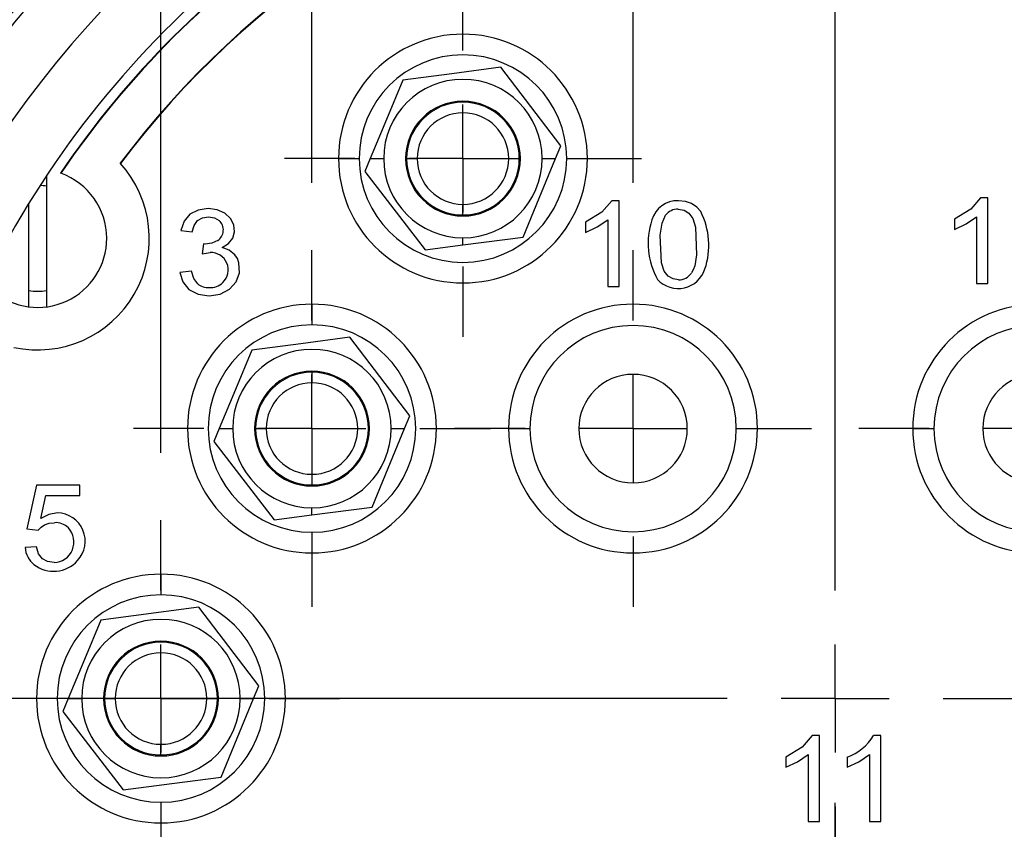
# Model space of a CAD drawing. Header units: millimetres. Extents: x 0 to 699, y 0 to 540.
# Tile 11 of 22: x 446 to 492, y 174 to 212. Entities that reach past the tile are written whole.
import ezdxf

# ---------------------------------------------------------------- set-up
doc = ezdxf.new("R2010")
doc.units = ezdxf.units.MM
doc.header["$LTSCALE"] = 2.5
doc.linetypes.add('CENTERX2', pattern=[20.32, 12.7, -2.54, 2.54, -2.54])
doc.layers.add('CENTER', color=40, linetype='CENTERX2')
doc.layers.add('DIMENSIONS', color=140, linetype='Continuous', lineweight=25)
doc.styles.add('SLDTEXTSTYLE0', font='TXT', dxfattribs={"width": 0.7})
doc.dimstyles.new('SLDDIMSTYLE4', dxfattribs={"dimtxt": 5.39502, "dimasz": 8.255, "dimexe": 0, "dimexo": 0.0625, "dimgap": 1.348755, "dimtad": 0, "dimtih": 1, "dimtoh": 1, "dimrnd": 1e-09, "dimzin": 12, "dimdsep": 46, "dimtxsty": 'SLDTEXTSTYLE0', "dimsah": 1, "dimcen": 0.09, "dimadec": 0, "dimazin": 3, "dimtfac": 1, "dimtmove": 0, "dimatfit": 0, "dimfxl": 0, "dimfrac": 2, "dimtolj": 1, "dimtzin": 12, "dimarcsym": 0})
doc.dimstyles.new('SLDDIMSTYLE5', dxfattribs={"dimtxt": 5.39502, "dimasz": 8.255, "dimexe": 0, "dimexo": 0.0625, "dimgap": 1.348755, "dimtad": 0, "dimtih": 1, "dimtoh": 1, "dimrnd": 1e-09, "dimzin": 4, "dimdsep": 46, "dimtxsty": 'SLDTEXTSTYLE0', "dimsah": 1, "dimcen": 0.09, "dimadec": 0, "dimazin": 1, "dimtfac": 1, "dimtmove": 0, "dimatfit": 0, "dimfxl": 0, "dimfrac": 2, "dimtolj": 1, "dimtzin": 12, "dimarcsym": 0})

# ---------------------------------------------------------------- blocks, each defined once
blk = doc.blocks.new('_D_15')
at = {"layer": 'DIMENSIONS'}
for p, q in [((417.056, 180.46), (417.056, 196.335)), ((440.787, 180.46), (409.118, 180.46)), ((409.04, 166.96), (407.228, 166.96)), ((407.228, 166.96), (407.228, 158.385)), ((425.072, 166.96), (426.883, 166.96)), ((426.883, 166.96), (426.883, 158.385)), ((407.228, 158.385), (409.04, 158.385)), ((426.883, 158.385), (425.072, 158.385)), ((453.487, 153.46), (409.118, 153.46)), ((417.056, 153.46), (417.056, 137.585))]:
    blk.add_line(p, q, dxfattribs=at)
for points in [[(417.056, 180.46), (418.326, 188.715), (415.786, 188.715)], [(417.056, 153.46), (415.786, 145.205), (418.326, 145.205)]]:
    blk.add_solid(points, dxfattribs=at)
at = {"layer": 'DIMENSIONS', "char_height": 5.2917, "attachment_point": 1, "style": 'SLDTEXTSTYLE0'}
for s, insert in [('27.0', (409.04, 174.989)), ('1.06', (409.04, 165.207))]:
    blk.add_mtext(s, dxfattribs=dict(at, insert=insert))
blk = doc.blocks.new('_D_24')
at = {"layer": 'DIMENSIONS'}
for p, q in [((459.452, 268.579), (459.452, 297.801)), ((466.552, 248.04), (466.552, 297.801)), ((423.053, 289.863), (421.242, 289.863)), ((421.242, 289.863), (421.242, 281.289)), ((439.085, 289.863), (440.897, 289.863)), ((440.897, 289.863), (440.897, 281.289)), ((459.452, 289.863), (446.394, 289.863)), ((466.552, 289.863), (482.427, 289.863)), ((421.242, 281.289), (423.053, 281.289)), ((440.897, 281.289), (439.085, 281.289)), ((459.452, 204.725), (459.452, 264.769)), ((466.552, 217.425), (466.552, 244.23))]:
    blk.add_line(p, q, dxfattribs=at)
for points in [[(459.452, 289.863), (451.197, 291.133), (451.197, 288.593)], [(466.552, 289.863), (474.807, 288.593), (474.807, 291.133)]]:
    blk.add_solid(points, dxfattribs=at)
at = {"layer": 'DIMENSIONS', "char_height": 5.2917, "attachment_point": 1, "style": 'SLDTEXTSTYLE0'}
for s, insert in [('7.1', (425.297, 297.892)), ('0.28', (423.053, 288.11))]:
    blk.add_mtext(s, dxfattribs=dict(at, insert=insert))
blk = doc.blocks.new('_D_25')
at = {"layer": 'DIMENSIONS'}
for p, q in [((452.352, 192.025), (452.352, 254.072)), ((459.452, 204.725), (459.452, 254.072)), ((413.341, 246.135), (411.529, 246.135)), ((411.529, 246.135), (411.529, 237.56)), ((429.373, 246.135), (431.184, 246.135)), ((431.184, 246.135), (431.184, 237.56)), ((452.352, 246.135), (436.682, 246.135)), ((459.452, 246.135), (475.327, 246.135)), ((411.529, 237.56), (413.341, 237.56)), ((431.184, 237.56), (429.373, 237.56))]:
    blk.add_line(p, q, dxfattribs=at)
for points in [[(452.352, 246.135), (444.097, 247.405), (444.097, 244.865)], [(459.452, 246.135), (467.707, 244.865), (467.707, 247.405)]]:
    blk.add_solid(points, dxfattribs=at)
at = {"layer": 'DIMENSIONS', "char_height": 5.2917, "attachment_point": 1, "style": 'SLDTEXTSTYLE0'}
for s, insert in [('7.1', (415.585, 254.164)), ('0.28', (413.341, 244.382))]:
    blk.add_mtext(s, dxfattribs=dict(at, insert=insert))
blk = doc.blocks.new('_D_30')
at = {"layer": 'DIMENSIONS'}
for p, q in [((543.319, 180.46), (543.319, 196.335)), ((526.347, 180.46), (551.257, 180.46)), ((494.617, 168.16), (551.257, 168.16)), ((543.319, 149.933), (543.319, 168.16)), ((545.296, 149.933), (543.319, 149.933)), ((555.018, 149.933), (553.206, 149.933)), ((553.206, 149.933), (553.206, 141.359)), ((571.05, 149.933), (572.862, 149.933)), ((572.862, 149.933), (572.862, 141.359)), ((553.206, 141.359), (555.018, 141.359)), ((572.862, 141.359), (571.05, 141.359))]:
    blk.add_line(p, q, dxfattribs=at)
for points in [[(543.319, 180.46), (544.589, 188.715), (542.049, 188.715)], [(543.319, 168.16), (542.049, 159.905), (544.589, 159.905)]]:
    blk.add_solid(points, dxfattribs=at)
at = {"layer": 'DIMENSIONS', "char_height": 5.2917, "attachment_point": 1, "style": 'SLDTEXTSTYLE0'}
for s, insert in [('12.3', (555.018, 157.962)), ('0.48', (555.018, 148.18))]:
    blk.add_mtext(s, dxfattribs=dict(at, insert=insert))
blk = doc.blocks.new('_D_31')
at = {"layer": 'DIMENSIONS'}
for p, q in [((466.552, 248.04), (466.552, 274.612)), ((474.552, 248.04), (474.552, 274.612)), ((419.189, 266.674), (417.377, 266.674)), ((417.377, 266.674), (417.377, 258.1)), ((435.22, 266.674), (437.032, 266.674)), ((437.032, 266.674), (437.032, 258.1)), ((466.552, 266.674), (442.53, 266.674)), ((474.552, 266.674), (490.427, 266.674)), ((417.377, 258.1), (419.189, 258.1)), ((437.032, 258.1), (435.22, 258.1)), ((466.552, 217.425), (466.552, 244.23)), ((474.552, 204.725), (474.552, 244.23))]:
    blk.add_line(p, q, dxfattribs=at)
for points in [[(466.552, 266.674), (458.297, 267.944), (458.297, 265.404)], [(474.552, 266.674), (482.807, 265.404), (482.807, 267.944)]]:
    blk.add_solid(points, dxfattribs=at)
at = {"layer": 'DIMENSIONS', "char_height": 5.2917, "attachment_point": 1, "style": 'SLDTEXTSTYLE0'}
for s, insert in [('8.0', (421.433, 274.703)), ('0.31', (419.189, 264.921))]:
    blk.add_mtext(s, dxfattribs=dict(at, insert=insert))
blk = doc.blocks.new('_D_32')
at = {"layer": 'DIMENSIONS'}
for p, q in [((484.052, 268.579), (484.052, 287.278)), ((493.552, 226.515), (493.552, 287.278)), ((484.052, 279.34), (468.177, 279.34)), ((493.552, 279.34), (507.483, 279.34)), ((514.793, 279.34), (512.981, 279.34)), ((512.981, 279.34), (512.981, 270.766)), ((530.824, 279.34), (532.636, 279.34)), ((532.636, 279.34), (532.636, 270.766)), ((512.981, 270.766), (514.793, 270.766)), ((532.636, 270.766), (530.824, 270.766)), ((484.052, 230.175), (484.052, 264.769)), ((493.552, 204.725), (493.552, 222.705))]:
    blk.add_line(p, q, dxfattribs=at)
for points in [[(484.052, 279.34), (475.797, 280.61), (475.797, 278.07)], [(493.552, 279.34), (501.807, 278.07), (501.807, 280.61)]]:
    blk.add_solid(points, dxfattribs=at)
at = {"layer": 'DIMENSIONS', "char_height": 5.2917, "attachment_point": 1, "style": 'SLDTEXTSTYLE0'}
for s, insert in [('9.5', (517.037, 287.369)), ('0.37', (514.793, 277.587))]:
    blk.add_mtext(s, dxfattribs=dict(at, insert=insert))
blk = doc.blocks.new('SW_CENTERMARKSYMBOL_5')
at = {"layer": 'CENTER', "color": 0}
for p, q in [((0, 5.08), (0, 7.39)), ((0, 0), (0, 2.54)), ((-5.08, 0), (-7.39, 0)), ((0, 0), (-2.54, 0)), ((0, 0), (0, -2.54)), ((0, 0), (2.54, 0)), ((5.08, 0), (7.39, 0)), ((0, -5.08), (0, -7.39))]:
    blk.add_line(p, q, dxfattribs=at)
blk = doc.blocks.new('SW_CENTERMARKSYMBOL_7')
at = {"layer": 'CENTER', "color": 0}
for p, q in [((0, 5.08), (0, 8.39)), ((0, 0), (0, 2.54)), ((-5.08, 0), (-8.39, 0)), ((0, 0), (-2.54, 0)), ((0, 0), (0, -2.54)), ((0, 0), (2.54, 0)), ((5.08, 0), (8.39, 0)), ((0, -5.08), (0, -8.39))]:
    blk.add_line(p, q, dxfattribs=at)
blk = doc.blocks.new('SW_CENTERMARKSYMBOL_8')
at = {"layer": 'CENTER', "color": 0}
for p, q in [((0, 5.08), (0, 8.39)), ((0, 0), (0, 2.54)), ((-5.08, 0), (-8.39, 0)), ((0, 0), (-2.54, 0)), ((0, 0), (0, -2.54)), ((0, 0), (2.54, 0)), ((5.08, 0), (8.39, 0)), ((0, -5.08), (0, -8.39))]:
    blk.add_line(p, q, dxfattribs=at)
blk = doc.blocks.new('SW_CENTERMARKSYMBOL_9')
at = {"layer": 'CENTER', "color": 0}
for p, q in [((0, 5.08), (0, 8.39)), ((0, 0), (0, 2.54)), ((-5.08, 0), (-8.39, 0)), ((0, 0), (-2.54, 0)), ((0, 0), (0, -2.54)), ((0, 0), (2.54, 0)), ((5.08, 0), (8.39, 0)), ((0, -5.08), (0, -8.39))]:
    blk.add_line(p, q, dxfattribs=at)
blk = doc.blocks.new('SW_CENTERMARKSYMBOL_10')
at = {"layer": 'CENTER', "color": 0}
for p, q in [((0, 5.08), (0, 8.39)), ((0, 0), (0, 2.54)), ((-5.08, 0), (-8.39, 0)), ((0, 0), (-2.54, 0)), ((0, 0), (0, -2.54)), ((0, 0), (2.54, 0)), ((5.08, 0), (8.39, 0)), ((0, -5.08), (0, -8.39))]:
    blk.add_line(p, q, dxfattribs=at)
blk = doc.blocks.new('SW_CENTERMARKSYMBOL_11')
at = {"layer": 'CENTER', "color": 0}
for p, q in [((0, 5.08), (0, 8.39)), ((0, 0), (0, 2.54)), ((-5.08, 0), (-8.39, 0)), ((0, 0), (-2.54, 0)), ((0, 0), (0, -2.54)), ((0, 0), (2.54, 0)), ((5.08, 0), (8.39, 0)), ((0, -5.08), (0, -8.39))]:
    blk.add_line(p, q, dxfattribs=at)
blk = doc.blocks.new('SW_CENTERMARKSYMBOL_16')
at = {"layer": 'CENTER', "color": 0}
for p, q in [((0, 5.08), (0, 46.54)), ((0, 0), (0, 2.54)), ((-5.08, 0), (-46.54, 0)), ((0, 0), (-2.54, 0)), ((0, 0), (0, -2.54)), ((0, 0), (2.54, 0)), ((5.08, 0), (46.54, 0)), ((0, -5.08), (0, -46.54))]:
    blk.add_line(p, q, dxfattribs=at)

msp = doc.modelspace()

# ---------------------------------------------------------------- linework, layer by layer
for p, q in [((471.162, 206.465), (468.333, 210.155)), ((470.911, 205.86), (471.162, 206.465)), ((460.702, 205.86), (461.672, 205.86)), ((462.192, 205.86), (461.942, 205.255)), ((462.192, 205.86), (462.825, 205.86)), ((463.9, 205.86), (463.852, 205.86)), ((463.9, 205.86), (464.4, 205.86)), ((468.704, 205.86), (469.204, 205.86)), ((469.252, 205.86), (469.204, 205.86)), ((470.279, 205.86), (470.912, 205.86)), ((471.432, 205.86), (472.402, 205.86)), ((447.629, 205.176), (447.646, 205.17)), ((461.942, 205.255), (464.771, 201.565)), ((446.967, 205.055), (446.967, 198.886)), ((446.137, 198.886), (446.137, 203.756)), ((473.896, 203.876), (473.549, 203.876)), ((473.896, 199.84), (473.896, 203.876)), ((491.239, 204.017), (490.892, 204.017)), ((491.239, 199.981), (491.239, 204.017)), ((466.552, 203.208), (466.552, 203.708)), ((472.32, 202.867), (472.32, 202.388)), ((472.865, 202.643), (473.358, 202.983)), ((473.358, 202.983), (473.358, 199.84)), ((489.663, 203.008), (489.663, 202.529)), ((490.208, 202.785), (490.701, 203.125)), ((490.701, 203.125), (490.701, 199.981)), ((453.281, 202.483), (453.82, 202.412)), ((472.32, 202.388), (472.865, 202.643)), ((489.663, 202.529), (490.208, 202.785)), ((466.552, 201.798), (469.381, 202.17)), ((466.552, 201.798), (466.552, 202.133)), ((454.353, 201.846), (454.294, 201.385)), ((454.294, 201.385), (454.668, 201.439)), ((454.437, 201.84), (454.353, 201.846)), ((464.771, 201.565), (466.552, 201.798)), ((453.781, 200.571), (453.243, 200.5)), ((473.358, 199.84), (473.896, 199.84)), ((490.701, 199.981), (491.239, 199.981)), ((459.452, 199.01), (459.452, 198.04)), ((464.062, 193.765), (461.233, 197.455)), ((459.452, 195.811), (459.452, 195.86)), ((459.452, 195.811), (459.452, 195.311)), ((463.811, 193.16), (464.062, 193.765)), ((455.092, 193.16), (454.842, 192.555)), ((455.092, 193.16), (455.725, 193.16)), ((456.752, 193.16), (456.8, 193.16)), ((456.8, 193.16), (457.3, 193.16)), ((462.152, 193.16), (462.104, 193.16)), ((463.179, 193.16), (463.812, 193.16)), ((468.702, 193.16), (469.702, 193.16)), ((479.402, 193.16), (480.402, 193.16)), ((487.702, 193.16), (488.702, 193.16)), ((454.842, 192.555), (457.671, 188.865)), ((459.452, 191.008), (459.452, 190.508)), ((446.502, 190.504), (446.039, 188.449)), ((448.539, 190.504), (446.502, 190.504)), ((448.539, 190.008), (448.539, 190.504)), ((446.703, 188.925), (446.94, 190.008)), ((446.94, 190.008), (448.539, 190.008)), ((459.452, 189.098), (462.281, 189.47)), ((459.452, 189.098), (459.452, 189.433)), ((457.671, 188.865), (459.452, 189.098)), ((446.039, 188.449), (446.579, 188.38)), ((459.452, 188.28), (459.452, 187.31)), ((446.502, 187.601), (445.964, 187.564)), ((452.352, 186.31), (452.352, 185.34)), ((454.133, 184.755), (449.523, 184.15)), ((456.962, 181.065), (454.133, 184.755)), ((452.352, 183.16), (452.352, 183.111)), ((456.711, 180.46), (456.962, 181.065)), ((447.992, 180.46), (447.742, 179.855)), ((447.992, 180.46), (448.625, 180.46)), ((449.7, 180.46), (450.2, 180.46)), ((454.504, 180.46), (455.004, 180.46)), ((455.052, 180.46), (455.004, 180.46)), ((456.079, 180.46), (456.712, 180.46)), ((447.742, 179.855), (450.571, 176.165)), ((452.352, 177.808), (452.352, 178.308)), ((483.319, 178.717), (482.972, 178.717)), ((483.319, 174.681), (483.319, 178.717)), ((486.205, 178.717), (485.857, 178.717)), ((486.205, 174.681), (486.205, 178.717)), ((452.352, 177.808), (452.352, 177.76)), ((482.288, 177.485), (482.781, 177.825)), ((482.781, 177.825), (482.781, 174.681)), ((485.174, 177.485), (485.667, 177.825)), ((485.667, 177.825), (485.667, 174.681)), ((481.743, 177.708), (481.743, 177.229)), ((481.743, 177.229), (482.288, 177.485)), ((484.627, 177.708), (484.627, 177.229)), ((484.627, 177.229), (485.174, 177.485)), ((452.352, 175.58), (452.352, 174.61)), ((482.781, 174.681), (483.319, 174.681)), ((485.667, 174.681), (486.205, 174.681))]:
    msp.add_line(p, q)
at = {"flags": 128}
for points in [[(468.333, 210.155), (466.032, 209.853), (463.723, 209.55)], [(463.723, 209.55), (462.958, 207.705), (462.192, 205.86)], [(469.381, 202.17), (470.139, 203.998), (470.911, 205.86)], [(473.549, 203.876), (473.086, 203.335), (472.32, 202.867)], [(477.304, 203.743), (477.014, 203.84), (476.685, 203.876)], [(477.733, 203.367), (477.548, 203.581), (477.304, 203.743)], [(490.892, 204.017), (490.429, 203.477), (489.663, 203.008)], [(454.566, 203.51), (454.102, 203.44), (453.717, 203.24)], [(455.223, 201.675), (455.533, 201.862), (455.735, 202.12), (455.816, 202.419), (455.78, 202.738), (455.626, 203.04), (455.359, 203.288), (454.989, 203.452), (454.566, 203.51)], [(476.678, 203.486), (476.949, 203.436), (477.18, 203.293), (477.369, 203.049), (477.493, 202.634), (477.533, 201.332), (477.451, 200.81), (477.384, 200.62), (477.3, 200.479)], [(453.717, 203.24), (453.438, 202.913), (453.281, 202.483)], [(453.82, 202.412), (453.913, 202.719), (454.078, 202.941)], [(454.078, 202.941), (454.306, 203.073), (454.586, 203.121)], [(454.586, 203.121), (454.864, 203.074), (455.086, 202.944)], [(476.685, 200.158), (476.431, 200.2), (476.208, 200.332), (476.017, 200.558), (475.886, 200.952), (475.834, 202.256), (475.921, 202.816), (476.084, 203.193)], [(455.02, 202.001), (454.746, 201.878), (454.437, 201.84)], [(455.829, 201.331), (455.565, 201.546), (455.223, 201.675)], [(453.667, 199.707), (454.094, 199.477), (454.622, 199.403), (455.142, 199.483), (455.573, 199.713), (455.889, 200.065), (456.038, 200.492), (456.018, 200.954), (455.945, 201.154), (455.829, 201.331)], [(453.243, 200.5), (453.375, 200.058), (453.667, 199.707)], [(454.081, 199.974), (453.903, 200.212), (453.781, 200.571)], [(461.233, 197.455), (458.932, 197.153), (456.623, 196.85)], [(456.623, 196.85), (455.858, 195.005), (455.092, 193.16)], [(462.281, 189.47), (463.039, 191.298), (463.811, 193.16)], [(447.485, 189.194), (447.084, 189.125), (446.703, 188.925)], [(446.579, 188.38), (446.712, 188.52), (446.881, 188.634)], [(446.881, 188.634), (447.091, 188.706), (447.339, 188.733)], [(446.775, 187.04), (446.6, 187.274), (446.502, 187.601)], [(447.325, 186.857), (447.022, 186.901), (446.775, 187.04)], [(449.523, 184.15), (448.758, 182.305), (447.992, 180.46)], [(455.181, 176.77), (455.939, 178.598), (456.711, 180.46)], [(482.972, 178.717), (482.51, 178.177), (481.743, 177.708)], [(450.571, 176.165), (452.871, 176.466), (455.181, 176.77)]]:
    msp.add_lwpolyline(points, dxfattribs=at)
for centre, radius, start, end in [((484.051, 180.46), 51.892, 89.9993, 180.0007), ((484.053, 180.46), 51.892, 359.9993, 90.0007), ((484.052, 180.46), 50.393, 90, 180), ((484.052, 180.46), 50.393, 0, 90), ((484.052, 180.46), 50.01, 0, 180), ((484.052, 180.46), 47.291, 90.5314, 180), ((484.052, 180.46), 47.291, 0, 89.0582), ((484.052, 180.46), 44.5, 102.6231, 197.3769), ((484.052, 180.46), 44.017, 102.6231, 145.8395), ((484.052, 180.46), 44, 102.6231, 145.8336), ((484.052, 180.46), 42, 102.6231, 143.1631), ((484.052, 180.46), 41.983, 102.6231, 143.1677), ((466.552, 205.86), 5.85, 0, 180), ((466.552, 205.86), 4.88, 0, 180), ((466.552, 205.86), 3.727, 0, 180), ((466.552, 205.86), 2.7, 0, 180), ((466.552, 205.86), 2.652, 0, 180), ((466.552, 205.86), 2.152, 0, 180), ((446.552, 202.11), 5.25, 257.7409, 42.2606), ((466.552, 205.86), 5.85, 180, 0), ((466.552, 205.86), 4.88, 180, 0), ((466.552, 205.86), 3.727, 180, 270), ((466.552, 205.86), 2.7, 180, 0), ((466.552, 205.86), 2.652, 180, 270), ((466.552, 205.86), 2.152, 180, 270), ((466.552, 205.86), 2.152, 270, 0), ((466.552, 205.86), 2.652, 270, 0), ((466.552, 205.86), 3.727, 270, 0), ((446.552, 202.11), 3.25, 0, 70.3297), ((446.552, 202.11), 2.489, 80.4059, 87.3616), ((476.638, 202.627), 1.25, 87.848, 163.8726), ((476.676, 202.742), 0.744, 89.8465, 142.7011), ((474.619, 201.78), 3.495, 341.4441, 27.0117), ((454.69, 202.498), 0.596, 303.6366, 48.4255), ((478.689, 201.871), 3.434, 161.2559, 209.7333), ((446.552, 202.11), 3.25, 229.6718, 0), ((454.703, 200.626), 0.814, 313.5053, 92.469), ((476.673, 201.071), 1.323, 223.0928, 342.2344), ((454.672, 200.629), 0.838, 266.5512, 314.9289), ((476.688, 200.903), 0.745, 269.7423, 325.2388), ((446.552, 202.11), 2.489, 260.4059, 270), ((446.552, 202.11), 2.489, 270, 279.5941), ((454.573, 200.543), 0.752, 229.1824, 273.7034), ((459.452, 193.16), 5.85, 90, 180), ((459.452, 193.16), 5.85, 0, 90), ((474.552, 193.16), 5.85, 0, 180), ((493.552, 193.16), 5.85, 0, 180), ((459.452, 193.16), 4.88, 0, 180), ((474.552, 193.16), 4.85, 0, 180), ((493.552, 193.16), 4.85, 0, 180), ((459.452, 193.16), 3.727, 0, 180), ((459.452, 193.16), 2.7, 90, 180), ((459.452, 193.16), 2.7, 0, 90), ((459.452, 193.16), 2.652, 90, 180), ((459.452, 193.16), 2.652, 0, 90), ((474.552, 193.16), 2.55, 0, 180), ((493.552, 193.16), 2.55, 0, 180), ((459.452, 193.16), 2.152, 90, 180), ((459.452, 193.16), 2.152, 270, 90), ((459.452, 193.16), 5.85, 180, 270), ((459.452, 193.16), 4.88, 180, 0), ((459.452, 193.16), 3.727, 180, 270), ((459.452, 193.16), 2.7, 180, 0), ((459.452, 193.16), 2.652, 180, 270), ((459.452, 193.16), 2.152, 180, 270), ((459.452, 193.16), 2.652, 270, 0), ((459.452, 193.16), 3.727, 270, 0), ((459.452, 193.16), 5.85, 270, 0), ((474.552, 193.16), 5.85, 180, 0), ((474.552, 193.16), 4.85, 180, 0), ((474.552, 193.16), 2.55, 180, 0), ((493.552, 193.16), 5.85, 180, 270), ((493.552, 193.16), 4.85, 180, 270), ((493.552, 193.16), 2.55, 180, 0), ((447.458, 187.862), 1.333, 317.0517, 88.8717), ((447.288, 187.828), 0.972, 272.1724, 42.9631), ((447.394, 187.866), 0.869, 45.8996, 93.6836), ((447.087, 187.643), 1.126, 184.0005, 231.0763), ((447.307, 187.949), 1.503, 231.8724, 318.5477), ((452.352, 180.46), 5.85, 90, 180), ((452.352, 180.46), 5.85, 0, 90), ((452.352, 180.46), 4.88, 0, 180), ((452.352, 180.46), 3.727, 0, 180), ((452.352, 180.46), 2.7, 90, 270), ((452.352, 180.46), 2.652, 0, 180), ((452.352, 180.46), 2.7, 0, 90), ((452.352, 180.46), 2.152, 0, 180), ((484.052, 180.46), 51.893, 180, 0), ((484.052, 180.46), 50.393, 180, 0), ((484.052, 180.46), 50.01, 180, 0), ((484.052, 180.46), 47.291, 180, 0), ((452.352, 180.46), 5.85, 180, 270), ((452.352, 180.46), 4.88, 180, 0), ((452.352, 180.46), 3.727, 180, 0), ((452.352, 180.46), 2.652, 180, 270), ((452.352, 180.46), 2.152, 180, 270), ((452.352, 180.46), 2.152, 270, 360), ((452.352, 180.46), 2.652, 270, 0), ((452.352, 180.46), 2.7, 270, 0), ((452.352, 180.46), 5.85, 270, 0), ((483.798, 179.972), 2.411, 290.1292, 328.6377)]:
    msp.add_arc(centre, radius, start, end)

# ---------------------------------------------------------------- block references
at = {"layer": 'CENTER'}
for name, p in [('SW_CENTERMARKSYMBOL_16', (484.052, 180.46)), ('SW_CENTERMARKSYMBOL_11', (466.552, 205.86)), ('SW_CENTERMARKSYMBOL_8', (459.452, 193.16)), ('SW_CENTERMARKSYMBOL_9', (474.552, 193.16)), ('SW_CENTERMARKSYMBOL_10', (493.552, 193.16)), ('SW_CENTERMARKSYMBOL_7', (452.352, 180.46)), ('SW_CENTERMARKSYMBOL_5', (484.052, 168.16))]:
    msp.add_blockref(name, p, dxfattribs=at)

# ---------------------------------------------------------------- dimensions: what is measured, and where the dimension line sits
at = {"layer": 'DIMENSIONS'}
for base, p1, p2, dimstyle, picture, middle in [((459.452, 289.863), (466.552, 214.25), (459.452, 201.55), 'SLDDIMSTYLE4', '_D_24', (431.069, 289.863)), ((493.552, 279.34), (484.052, 227), (493.552, 201.55), 'SLDDIMSTYLE4', '_D_32', (522.808, 279.34)), ((466.552, 266.674), (474.552, 201.55), (466.552, 214.25), 'SLDDIMSTYLE5', '_D_31', (427.204, 266.674)), ((452.352, 246.135), (459.452, 201.55), (452.352, 188.85), 'SLDDIMSTYLE4', '_D_25', (421.357, 246.135))]:
    dim = msp.add_linear_dim(base=base, p1=p1, p2=p2, dimstyle=dimstyle, dxfattribs=at)
    dim.commit()
    dim.dimension.update_dxf_attribs({"geometry": picture, "text_midpoint": middle, "dimtype": 160})
for base, p1, p2, dimstyle, picture, middle in [((417.056, 180.46), (456.662, 153.46), (443.962, 180.46), 'SLDDIMSTYLE5', '_D_15', (417.056, 166.96)), ((543.319, 180.46), (491.442, 168.16), (523.172, 180.46), 'SLDDIMSTYLE4', '_D_30', (543.319, 149.933))]:
    dim = msp.add_linear_dim(base=base, p1=p1, p2=p2, angle=90, dimstyle=dimstyle, dxfattribs=at)
    dim.commit()
    dim.dimension.update_dxf_attribs({"geometry": picture, "text_midpoint": middle, "dimtype": 160})

doc.saveas('drawing.dxf')
